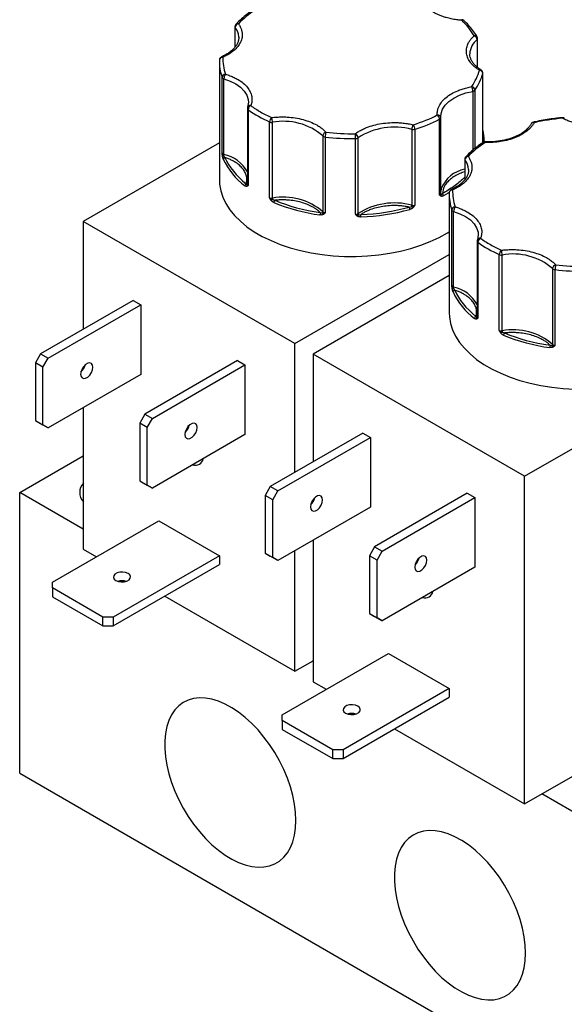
# Model space of a CAD drawing. Header units: inches. Extents: x 0.5 to 21.5, y 0.5 to 16.5.
# Tile 13 of 15: x 18.5 to 20.1, y 12.1 to 15. Entities that reach past the tile are written whole.
import ezdxf

# ---------------------------------------------------------------- set-up
doc = ezdxf.new("R2010")
doc.units = ezdxf.units.IN
doc.header["$LTSCALE"] = 2
doc.header["$MEASUREMENT"] = 0

msp = doc.modelspace()

# ---------------------------------------------------------------- linework, layer by layer
for p, q in [((19.1273, 14.9568), (19.1273, 14.8969)), ((19.1281, 14.898), (19.1281, 14.9546)), ((19.1383, 14.9275), (19.1383, 14.9251)), ((19.8312, 14.919), (19.8312, 14.8394)), ((19.8328, 14.8381), (19.8328, 14.9222)), ((19.0821, 14.8537), (19.0821, 14.5108)), ((19.0899, 14.5887), (19.0899, 14.8092)), ((19.0951, 14.5847), (19.0951, 14.8052)), ((19.8479, 14.6191), (19.8479, 14.8211)), ((19.848, 14.6192), (19.848, 14.8219)), ((19.8188, 14.7686), (19.8188, 14.5972)), ((19.8251, 14.772), (19.8251, 14.6024)), ((19.1633, 14.7192), (19.1633, 14.4987)), ((19.1662, 14.7372), (19.1641, 14.7231)), ((19.1655, 14.7156), (19.1655, 14.4951)), ((19.1666, 14.7406), (19.1662, 14.7372)), ((19.7225, 14.4669), (19.7225, 14.6874)), ((19.7258, 14.692), (19.7257, 14.6956)), ((19.7258, 14.692), (19.7258, 14.6917)), ((19.7258, 14.4713), (19.7258, 14.6917)), ((19.2277, 14.4592), (19.2277, 14.6796)), ((19.2361, 14.4581), (19.2361, 14.6785)), ((19.6417, 14.658), (19.6417, 14.4375)), ((19.6503, 14.6583), (19.6503, 14.4378)), ((19.3829, 14.639), (19.3829, 14.4185)), ((19.3898, 14.636), (19.3898, 14.4155)), ((19.4775, 14.4111), (19.4775, 14.6315)), ((19.4852, 14.4134), (19.4852, 14.6338)), ((19.0821, 14.6192), (18.6862, 14.3906)), ((19.8521, 14.6211), (19.8521, 14.6251)), ((19.7955, 14.5711), (19.7955, 14.5111)), ((19.7963, 14.5122), (19.7963, 14.5688)), ((19.8065, 14.5417), (19.8066, 14.5393)), ((19.7503, 14.468), (19.7503, 14.125)), ((19.7581, 14.203), (19.7581, 14.4234)), ((19.7633, 14.199), (19.7633, 14.4195)), ((19.3014, 14.0355), (18.6862, 14.3906)), ((18.6862, 14.3906), (18.6862, 14.0771)), ((19.8344, 14.3515), (19.8323, 14.3373)), ((19.8349, 14.3548), (19.8344, 14.3515)), ((19.8315, 14.3334), (19.8315, 14.1129)), ((19.8337, 14.3298), (19.8337, 14.1094)), ((19.3014, 14.0355), (19.7503, 14.2946)), ((19.8959, 14.0734), (19.8959, 14.2939)), ((19.9043, 14.0723), (19.9043, 14.2928)), ((19.7503, 14.2334), (19.3544, 14.0049)), ((20.0512, 14.2532), (20.0512, 14.0328)), ((20.058, 14.2502), (20.058, 14.0298)), ((18.8312, 14.1608), (18.5619, 14.0054)), ((18.5838, 13.9927), (18.8531, 14.1481)), ((18.8312, 14.1608), (18.8531, 14.1481)), ((18.8531, 14.1481), (18.8531, 13.9456)), ((19.9696, 13.6497), (20.7078, 14.0759)), ((19.3014, 13.6607), (19.3014, 14.0355)), ((18.5619, 14.0054), (18.5469, 13.9794)), ((18.5619, 14.0054), (18.5838, 13.9927)), ((19.3544, 14.0049), (19.3544, 13.6914)), ((19.9696, 13.6497), (19.3544, 14.0049)), ((18.5688, 13.9667), (18.5469, 13.9794)), ((18.5469, 13.9794), (18.5469, 13.8115)), ((18.5688, 13.9667), (18.5838, 13.9927)), ((19.1345, 13.9857), (18.8653, 13.8302)), ((18.8872, 13.8176), (19.1564, 13.973)), ((19.1345, 13.9857), (19.1564, 13.973)), ((19.1564, 13.973), (19.1564, 13.7705)), ((18.5688, 13.7989), (18.5688, 13.9667)), ((18.8531, 13.9456), (18.5838, 13.7902)), ((18.6862, 13.9675), (18.6862, 13.9609)), ((18.6862, 13.8493), (18.6862, 13.4377)), ((18.8653, 13.8302), (18.8503, 13.8043)), ((18.8653, 13.8302), (18.8872, 13.8176)), ((18.5469, 13.8115), (18.5688, 13.7989)), ((18.5469, 13.8115), (18.5619, 13.8029)), ((18.5619, 13.8029), (18.5838, 13.7902)), ((18.8722, 13.7916), (18.8503, 13.8043)), ((18.8503, 13.8043), (18.8503, 13.6364)), ((18.8722, 13.7916), (18.8872, 13.8176)), ((18.5838, 13.7902), (18.5688, 13.7989)), ((18.8722, 13.6237), (18.8722, 13.7916)), ((19.1564, 13.7705), (18.8872, 13.6151)), ((18.9872, 13.7888), (18.9905, 13.7874)), ((19.4994, 13.775), (19.2301, 13.6196)), ((19.4994, 13.775), (19.5213, 13.7624)), ((19.252, 13.6069), (19.5213, 13.7624)), ((19.5213, 13.7624), (19.5213, 13.5599)), ((18.5011, 13.6024), (18.6862, 13.7092)), ((18.8503, 13.6364), (18.8722, 13.6237)), ((18.8503, 13.6364), (18.8653, 13.6277)), ((18.8653, 13.6277), (18.8872, 13.6151)), ((19.9696, 12.6968), (19.9696, 13.6497)), ((18.5011, 12.7859), (18.5011, 13.6024)), ((18.6862, 13.4956), (18.5011, 13.6024)), ((18.8872, 13.6151), (18.8722, 13.6237)), ((19.2301, 13.6196), (19.2151, 13.5936)), ((19.252, 13.6069), (19.2301, 13.6196)), ((19.237, 13.581), (19.252, 13.6069)), ((19.8027, 13.5999), (19.5335, 13.4445)), ((19.8027, 13.5999), (19.8246, 13.5873)), ((19.237, 13.581), (19.2151, 13.5936)), ((19.2151, 13.5936), (19.2151, 13.4258)), ((19.237, 13.4131), (19.237, 13.581)), ((19.3544, 13.5817), (19.3544, 13.5751)), ((19.5554, 13.4318), (19.8246, 13.5873)), ((19.8246, 13.5873), (19.8246, 13.3848)), ((19.5213, 13.5599), (19.252, 13.4044)), ((18.5966, 13.3419), (18.9054, 13.5202)), ((18.9054, 13.5202), (19.0822, 13.4182)), ((19.3544, 13.4635), (19.3544, 13.052)), ((18.6862, 13.4377), (18.7244, 13.4157)), ((19.3014, 13.0826), (19.3014, 13.4329)), ((19.5335, 13.4445), (19.5185, 13.4185)), ((19.5335, 13.4445), (19.5554, 13.4318)), ((19.5404, 13.4058), (19.5554, 13.4318)), ((19.0822, 13.4182), (18.7733, 13.2399)), ((19.0822, 13.4182), (19.0822, 13.3929)), ((19.2151, 13.4258), (19.237, 13.4131)), ((19.2151, 13.4258), (19.2301, 13.4171)), ((19.252, 13.4044), (19.2301, 13.4171)), ((19.252, 13.4044), (19.237, 13.4131)), ((19.5404, 13.4058), (19.5185, 13.4185)), ((19.5185, 13.4185), (19.5185, 13.2506)), ((19.5404, 13.238), (19.5404, 13.4058)), ((19.6554, 13.4031), (19.6587, 13.4016)), ((18.7733, 13.2146), (19.0822, 13.3929)), ((19.8246, 13.3848), (19.5554, 13.2293)), ((18.5966, 13.3246), (18.5966, 13.3419)), ((18.7433, 13.2399), (18.5966, 13.3246)), ((18.5966, 13.3246), (18.5966, 13.2993)), ((18.5966, 13.2993), (18.7433, 13.2146)), ((18.9231, 13.301), (19.3014, 13.0826)), ((18.7433, 13.2146), (18.7433, 13.2399)), ((18.7733, 13.2399), (18.7433, 13.2399)), ((18.7733, 13.2399), (18.7733, 13.2146)), ((19.5185, 13.2506), (19.5404, 13.238)), ((19.5185, 13.2506), (19.5335, 13.242)), ((19.5335, 13.242), (19.5554, 13.2293)), ((19.5554, 13.2293), (19.5404, 13.238)), ((18.7433, 13.2146), (18.7733, 13.2146)), ((19.2648, 12.9562), (19.5736, 13.1345)), ((19.3014, 13.0826), (19.3544, 13.1132)), ((19.5736, 13.1345), (19.7504, 13.0324)), ((19.9696, 12.6968), (20.7078, 13.123)), ((19.3544, 13.1098), (19.3515, 13.1115)), ((19.3544, 13.052), (19.3926, 13.03)), ((19.7504, 13.0324), (19.4415, 12.8541)), ((19.7504, 13.0324), (19.7504, 13.0071)), ((19.4415, 12.8288), (19.7504, 13.0071)), ((19.2648, 12.9389), (19.2648, 12.9562)), ((19.4115, 12.8541), (19.2648, 12.9389)), ((19.2648, 12.9389), (19.2648, 12.9135)), ((19.2648, 12.9135), (19.4115, 12.8288)), ((19.5913, 12.9152), (19.9696, 12.6968)), ((19.4115, 12.8288), (19.4115, 12.8541)), ((19.4415, 12.8541), (19.4115, 12.8541)), ((19.4115, 12.8288), (19.4415, 12.8288)), ((19.4415, 12.8541), (19.4415, 12.8288)), ((18.5011, 12.7859), (20.3941, 11.6931)), ((20.3941, 12.5096), (20.0197, 12.7258))]:
    msp.add_line(p, q)
at = {"flags": 128}
for points in [[(19.7873, 14.977), (19.7873, 14.977), (19.7871, 14.9768), (19.7868, 14.9761), (19.7866, 14.9752)], [(19.0951, 14.8052), (19.1135, 14.7985), (19.1298, 14.7902), (19.1436, 14.7805), (19.1544, 14.7696), (19.1619, 14.7578), (19.166, 14.7454), (19.1667, 14.7355)], [(19.848, 14.8219), (19.848, 14.8217), (19.8479, 14.8211)], [(19.7257, 14.6956), (19.7266, 14.7046), (19.7309, 14.7169), (19.7387, 14.7286), (19.7496, 14.7395), (19.7635, 14.7491), (19.78, 14.7574), (19.7986, 14.7639), (19.8188, 14.7686)], [(20.0803, 14.6903), (20.08, 14.6912), (20.0797, 14.6918), (20.0795, 14.6921), (20.0795, 14.6921)], [(19.8521, 14.6251), (19.852, 14.623), (19.8519, 14.6196)], [(19.0821, 14.5108), (19.0826, 14.4988), (19.0858, 14.4798), (19.0918, 14.461), (19.1006, 14.4426), (19.1121, 14.4246), (19.1263, 14.4073), (19.1429, 14.3908), (19.162, 14.3752), (19.1833, 14.3605), (19.2068, 14.347), (19.2321, 14.3347), (19.2592, 14.3237), (19.2878, 14.3141), (19.3178, 14.3059), (19.3488, 14.2993), (19.3808, 14.2942), (19.4133, 14.2907), (19.4463, 14.2888), (19.4794, 14.2886), (19.5125, 14.2901), (19.5452, 14.2931), (19.5773, 14.2978), (19.6086, 14.3041), (19.6388, 14.3119), (19.6678, 14.3211), (19.6953, 14.3318), (19.7211, 14.3438), (19.7451, 14.357), (19.7503, 14.3602)], [(19.7269, 14.4855), (19.7266, 14.4841), (19.7258, 14.4788)], [(19.75, 14.4744), (19.7472, 14.4726), (19.7341, 14.465)], [(19.7633, 14.4195), (19.7817, 14.4128), (19.7981, 14.4045), (19.8118, 14.3947), (19.8226, 14.3838), (19.8301, 14.372), (19.8342, 14.3597), (19.835, 14.3497)], [(19.7503, 14.125), (19.7508, 14.1131), (19.754, 14.0941), (19.76, 14.0753), (19.7688, 14.0568), (19.7804, 14.0389), (19.7945, 14.0216), (19.8112, 14.0051), (19.8302, 13.9894), (19.8515, 13.9748), (19.875, 13.9613), (19.9003, 13.949), (19.9274, 13.9379), (19.956, 13.9283), (19.986, 13.9202), (20.017, 13.9135), (20.049, 13.9084), (20.0816, 13.9049), (20.1145, 13.9031)], [(18.7138, 13.9665), (18.7127, 13.9728), (18.7096, 13.9772), (18.7049, 13.979), (18.6992, 13.9781), (18.693, 13.9746), (18.6873, 13.9688), (18.6826, 13.9616), (18.6795, 13.9537), (18.6784, 13.9461), (18.6795, 13.9397), (18.6826, 13.9353), (18.6873, 13.9335), (18.693, 13.9344), (18.6992, 13.9379), (18.7049, 13.9437), (18.7096, 13.951), (18.7127, 13.9589), (18.7138, 13.9665)], [(19.0171, 13.7914), (19.0161, 13.7977), (19.013, 13.8021), (19.0083, 13.8039), (19.0025, 13.803), (18.9964, 13.7995), (18.9906, 13.7937), (18.9859, 13.7865), (18.9828, 13.7785), (18.9818, 13.7709), (18.9828, 13.7646), (18.9859, 13.7602), (18.9906, 13.7584), (18.9964, 13.7593), (19.0025, 13.7628), (19.0083, 13.7686), (19.013, 13.7758), (19.0161, 13.7838), (19.0171, 13.7914)], [(19.382, 13.5807), (19.3809, 13.5871), (19.3779, 13.5915), (19.3732, 13.5933), (19.3674, 13.5924), (19.3612, 13.5888), (19.3555, 13.5831), (19.3508, 13.5758), (19.3477, 13.5679), (19.3466, 13.5603), (19.3477, 13.5539), (19.3508, 13.5496), (19.3555, 13.5477), (19.3612, 13.5486), (19.3674, 13.5522), (19.3732, 13.5579), (19.3779, 13.5652), (19.3809, 13.5731), (19.382, 13.5807)], [(19.6853, 13.4056), (19.6843, 13.412), (19.6812, 13.4163), (19.6765, 13.4182), (19.6707, 13.4173), (19.6646, 13.4137), (19.6588, 13.408), (19.6541, 13.4007), (19.6511, 13.3928), (19.65, 13.3852), (19.6511, 13.3788), (19.6541, 13.3745), (19.6588, 13.3726), (19.6646, 13.3735), (19.6707, 13.3771), (19.6765, 13.3828), (19.6812, 13.3901), (19.6843, 13.398), (19.6853, 13.4056)], [(18.8163, 13.3667), (18.8092, 13.3696), (18.8008, 13.3709), (18.7922, 13.3705), (18.7843, 13.3684), (18.7782, 13.3648), (18.7745, 13.3603), (18.7737, 13.3553), (18.776, 13.3504), (18.781, 13.3463), (18.7881, 13.3435), (18.7965, 13.3422), (18.8051, 13.3426), (18.813, 13.3447), (18.8191, 13.3483), (18.8228, 13.3528), (18.8235, 13.3578), (18.8213, 13.3626), (18.8163, 13.3667)], [(19.3043, 12.6488), (19.3033, 12.6721), (19.3003, 12.6962), (19.2953, 12.721), (19.2884, 12.7463), (19.2796, 12.7716), (19.269, 12.7969), (19.2568, 12.8217), (19.2431, 12.8459), (19.228, 12.8691), (19.2117, 12.8912), (19.1944, 12.9119), (19.1762, 12.9309), (19.1573, 12.9481), (19.138, 12.9634), (19.1184, 12.9764), (19.0988, 12.9872), (19.0793, 12.9955), (19.0602, 13.0013), (19.0416, 13.0046), (19.0238, 13.0053), (19.007, 13.0033), (18.9913, 12.9988), (18.9768, 12.9917), (18.9639, 12.9821), (18.9525, 12.9702), (18.9428, 12.956), (18.9349, 12.9398), (18.929, 12.9216), (18.925, 12.9017), (18.9229, 12.8803), (18.9229, 12.8576), (18.925, 12.8339), (18.929, 12.8094), (18.9349, 12.7843), (18.9428, 12.759), (18.9525, 12.7337), (18.9639, 12.7086), (18.9768, 12.6841), (18.9913, 12.6603), (19.007, 12.6377), (19.0238, 12.6162), (19.0416, 12.5964), (19.0602, 12.5782), (19.0793, 12.5619), (19.0988, 12.5478), (19.1184, 12.5359), (19.138, 12.5263), (19.1573, 12.5192), (19.1762, 12.5147), (19.1944, 12.5127), (19.2117, 12.5134), (19.228, 12.5166), (19.2431, 12.5224), (19.2568, 12.5308), (19.269, 12.5415), (19.2796, 12.5546), (19.2884, 12.5698), (19.2953, 12.587), (19.3003, 12.6061), (19.3033, 12.6267), (19.3043, 12.6488)], [(19.4845, 12.981), (19.4774, 12.9839), (19.469, 12.9852), (19.4604, 12.9847), (19.4525, 12.9826), (19.4464, 12.9791), (19.4427, 12.9745), (19.4419, 12.9695), (19.4442, 12.9647), (19.4492, 12.9606), (19.4563, 12.9577), (19.4647, 12.9564), (19.4733, 12.9568), (19.4812, 12.959), (19.4873, 12.9625), (19.491, 12.967), (19.4918, 12.972), (19.4895, 12.9769), (19.4845, 12.981)], [(19.9725, 12.2631), (19.9715, 12.2863), (19.9685, 12.3105), (19.9635, 12.3353), (19.9566, 12.3605), (19.9478, 12.3859), (19.9372, 12.4111), (19.9251, 12.4359), (19.9113, 12.4601), (19.8963, 12.4834), (19.88, 12.5054), (19.8626, 12.5261), (19.8444, 12.5452), (19.8255, 12.5624), (19.8062, 12.5776), (19.7866, 12.5907), (19.767, 12.6014), (19.7475, 12.6098), (19.7284, 12.6156), (19.7098, 12.6188), (19.692, 12.6195), (19.6752, 12.6175), (19.6595, 12.613), (19.6451, 12.6059), (19.6321, 12.5964), (19.6207, 12.5844), (19.611, 12.5703), (19.6032, 12.554), (19.5972, 12.5359), (19.5932, 12.516), (19.5911, 12.4946), (19.5911, 12.4719), (19.5932, 12.4482), (19.5972, 12.4236), (19.6032, 12.3986), (19.611, 12.3732), (19.6207, 12.3479), (19.6321, 12.3228), (19.6451, 12.2983), (19.6595, 12.2746), (19.6752, 12.2519), (19.692, 12.2305), (19.7098, 12.2106), (19.7284, 12.1924), (19.7475, 12.1762), (19.767, 12.162), (19.7866, 12.1501), (19.8062, 12.1405), (19.8255, 12.1335), (19.8444, 12.1289), (19.8626, 12.127), (19.88, 12.1276), (19.8963, 12.1309), (19.9113, 12.1367), (19.9251, 12.145), (19.9372, 12.1558), (19.9478, 12.1688), (19.9566, 12.184), (19.9635, 12.2013), (19.9685, 12.2203), (19.9715, 12.241), (19.9725, 12.2631)]]:
    msp.add_lwpolyline(points, dxfattribs=at)
for centre, radius, start, end in [((19.7893, 14.9691), 0.00667, 51.9294, 113.9205), ((19.1311, 14.9569), 0.00376, 180.9216, 217.4171), ((19.1398, 14.9535), 0.0118, 102.1595, 174.64), ((19.0885, 14.9243), 0.0499, 3.689, 37.4737), ((19.1347, 14.9584), 0.00704, 68.4894, 131.9477), ((19.8658, 14.8755), 0.0556, 128.4103, 177.7823), ((19.8249, 14.9227), 0.00794, 34.1811, 105.402), ((19.8182, 14.9181), 0.0131, 4.1984, 69.2304), ((19.8286, 14.9223), 0.00421, 308.5016, 357.41), ((19.2142, 14.8539), 0.1322, 177.4377, 199.7754), ((19.0912, 14.8588), 0.00905, 83.6784, 173.7116), ((19.0894, 14.8649), 0.00406, 45.5075, 106.8251), ((19.8409, 14.8258), 0.00523, 62.8048, 123.9036), ((19.8378, 14.82), 0.0101, 6.3523, 88.971), ((19.1003, 14.808), 0.0105, 93.3806, 173.7727), ((19.0952, 14.8115), 0.00584, 202.9684, 242.9867), ((19.0983, 14.8164), 0.0116, 240.4604, 253.7897), ((19.1175, 14.8049), 0.0224, 142.6494, 179.2652), ((19.6974, 14.8611), 0.1557, 325.0805, 345.1026), ((19.7854, 14.7685), 0.0334, 0.1771, 24.3584), ((19.8135, 14.7709), 0.0116, 5.4712, 78.7517), ((19.8177, 14.7783), 0.0097, 276.4762, 319.8878), ((19.1677, 14.7194), 0.0044, 182.4697, 239.519), ((19.1713, 14.7197), 0.00785, 75.6672, 174.8483), ((19.1795, 14.7147), 0.014, 116.0894, 176.5423), ((19.3769, 15.0098), 0.3623, 234.3048, 245.6893), ((19.2449, 14.6791), 0.0172, 129.5966, 178.1901), ((19.1914, 14.6785), 0.0447, 0.0535, 18.0329), ((19.515, 15.0969), 0.4591, 287.1445, 296.8651), ((19.7169, 14.691), 0.00893, 6.2306, 97.1264), ((19.7062, 14.6868), 0.0162, 2.1775, 53.7897), ((19.7206, 14.6923), 0.00522, 290.4588, 353.6863), ((20.0832, 14.6866), 0.00469, 66.3398, 128.2403), ((19.2339, 14.6942), 0.0159, 246.9554, 278.0073), ((19.2684, 14.5061), 0.1755, 49.25, 100.6084), ((19.5911, 14.4672), 0.1974, 75.138, 122.4402), ((19.6679, 14.6578), 0.0262, 148.5026, 179.5738), ((19.6456, 14.6742), 0.0166, 256.6228, 286.6868), ((19.6287, 14.658), 0.0217, 0.8222, 38.7249), ((19.9954, 14.6697), 0.00806, 75.3606, 147.0353), ((19.9952, 14.6766), 0.00247, 20.7594, 87.2691), ((19.3952, 14.6379), 0.0123, 106.0307, 175.1445), ((19.3884, 14.644), 0.00735, 222.6341, 240.7286), ((19.3912, 14.6493), 0.0134, 241.3026, 264.1777), ((19.4386, 14.636), 0.0488, 163.5182, 179.9654), ((19.4669, 15.2916), 0.6602, 263.2913, 270.9185), ((19.4714, 14.6329), 0.0138, 3.6033, 64.9695), ((19.122, 14.6316), 0.3555, 359.9949, 2.2415), ((19.4778, 14.6449), 0.0134, 269.0326, 303.9125), ((19.721, 14.6249), 0.1311, 0.0768, 14.3035), ((19.8518, 14.6154), 0.00525, 56.3711, 118.8248), ((19.8588, 14.6201), 0.00407, 158.2907, 184.6059), ((19.0966, 14.5921), 0.00749, 206.738, 258.5963), ((19.0952, 14.5756), 0.00555, 97.9941, 136.3986), ((19.0987, 14.571), 0.00537, 95.1931, 173.9062), ((19.0835, 14.585), 0.0116, 340.4716, 358.7315), ((19.0761, 14.4878), 0.0988, 28.0133, 78.9239), ((19.808, 14.5677), 0.0118, 102.1595, 174.64), ((19.803, 14.5727), 0.00704, 68.4894, 131.9477), ((19.2783, 14.6571), 0.2038, 204.8012, 233.0417), ((19.7993, 14.5711), 0.00376, 180.9216, 217.4171), ((19.7567, 14.5385), 0.0499, 3.689, 37.4737), ((19.8138, 14.4507), 0.0936, 101.2444, 158.1651), ((19.1626, 14.4938), 0.00681, 113.8536, 176.2335), ((19.1665, 14.4943), 0.00531, 145.7086, 203.1013), ((19.1602, 14.5), 0.00335, 305.044, 337.1384), ((19.1679, 14.499), 0.00462, 184.1156, 238.1237), ((19.2339, 14.4738), 0.0159, 246.9554, 278.0073), ((19.2684, 14.2856), 0.1755, 49.25, 100.6084), ((19.2607, 14.4583), 0.0245, 180.6022, 189.2382), ((19.7206, 14.4718), 0.00522, 290.4588, 353.6863), ((19.7295, 14.4716), 0.00366, 185.6047, 232.8023), ((19.722, 14.4663), 0.00574, 331.6572, 24.4027), ((19.7263, 14.4647), 0.00781, 2.4698, 56.2836), ((19.8825, 14.4682), 0.1322, 177.4377, 199.7754), ((19.7594, 14.4731), 0.00905, 83.6784, 173.7116), ((19.7576, 14.4792), 0.00406, 45.5075, 106.8251), ((19.2992, 14.3744), 0.1017, 128.1292, 130.9238), ((19.2493, 14.4452), 0.00899, 132.2458, 178.4529), ((19.4486, 14.9519), 0.5476, 247.6514, 262.207), ((19.5911, 14.2468), 0.1974, 75.138, 122.4402), ((19.6246, 14.4253), 0.0116, 0.6423, 35.7861), ((19.6279, 14.4378), 0.0138, 343.6544, 358.9357), ((19.6952, 14.4865), 0.0754, 224.2087, 228.09), ((19.6456, 14.4537), 0.0166, 256.6228, 286.6868), ((19.7685, 14.4223), 0.0105, 93.3806, 173.7727), ((19.7857, 14.4192), 0.0224, 142.6494, 179.2652), ((19.3948, 14.4093), 0.0204, 160.2324, 179.9204), ((19.3777, 14.4187), 0.0053, 319.1932, 357.7484), ((19.3909, 14.4165), 0.00927, 187.411, 219.8764), ((19.3906, 14.4266), 0.0111, 226.5434, 266.231), ((19.4778, 14.4244), 0.0134, 269.0326, 303.9125), ((19.4749, 14.4136), 0.0121, 317.4539, 342.3927), ((19.4914, 14.4136), 0.00622, 182.1349, 215.4439), ((19.4227, 14.4034), 0.0707, 359.9897, 5.6393), ((19.471, 15.0213), 0.6183, 272.0797, 285.4984), ((19.7635, 14.4257), 0.00584, 202.9684, 242.9867), ((19.7665, 14.4306), 0.0116, 240.4604, 253.7897), ((19.8359, 14.3336), 0.0044, 182.4697, 239.519), ((19.8396, 14.334), 0.00785, 75.6672, 174.8483), ((19.8477, 14.329), 0.014, 116.0894, 176.5423), ((20.0451, 14.6241), 0.3623, 234.3048, 245.6893), ((19.9131, 14.2933), 0.0172, 129.5966, 178.1901), ((19.9021, 14.3085), 0.0159, 246.9554, 278.0073), ((19.8596, 14.2927), 0.0447, 0.0535, 18.0329), ((19.9366, 14.1203), 0.1755, 49.25, 100.6084), ((20.0635, 14.2522), 0.0123, 106.0307, 175.1445), ((20.1069, 14.2502), 0.0488, 163.5182, 179.9654), ((20.0566, 14.2582), 0.00735, 222.6341, 240.7286), ((20.0594, 14.2635), 0.0134, 241.3026, 264.1777), ((20.1352, 14.9059), 0.6602, 263.2913, 270.9185), ((19.7648, 14.2063), 0.00749, 206.738, 258.5963), ((19.7634, 14.1899), 0.00555, 97.9941, 136.3986), ((19.7669, 14.1853), 0.00537, 95.1931, 173.9062), ((19.9465, 14.2713), 0.2038, 204.8012, 233.0417), ((19.7517, 14.1993), 0.0116, 340.4716, 358.7315), ((19.7443, 14.1021), 0.0988, 28.0133, 78.9239), ((19.8308, 14.1081), 0.00681, 113.8536, 176.2335), ((19.8347, 14.1085), 0.00531, 145.7086, 203.1013), ((19.8284, 14.1143), 0.00335, 305.044, 337.1384), ((19.8361, 14.1133), 0.00462, 184.1156, 238.1237), ((19.9021, 14.088), 0.0159, 246.9554, 278.0073), ((19.9674, 13.9886), 0.1017, 128.1292, 130.9238), ((19.9366, 13.8998), 0.1755, 49.25, 100.6084), ((19.9289, 14.0726), 0.0245, 180.6022, 189.2382), ((19.9176, 14.0595), 0.00899, 132.2458, 178.4529), ((20.1168, 14.5662), 0.5476, 247.6514, 262.207), ((20.063, 14.0236), 0.0204, 160.2324, 179.9204), ((20.0459, 14.033), 0.0053, 319.1932, 357.7484), ((20.0591, 14.0307), 0.00927, 187.411, 219.8764), ((20.0588, 14.0408), 0.0111, 226.5434, 266.231), ((18.6513, 13.9821), 0.0409, 312.9122, 347.0932), ((18.9546, 13.807), 0.0409, 312.9122, 347.0932), ((19.0121, 13.705), 0.0232, 251.665, 348.3296), ((18.7166, 13.6024), 0.0407, 138.2002, 221.7998), ((19.3195, 13.5964), 0.0409, 312.9122, 347.0932), ((19.6228, 13.4213), 0.0409, 312.9122, 347.0932), ((18.7986, 13.3048), 0.0409, 72.9277, 107.0723), ((19.6803, 13.3192), 0.0232, 251.6485, 348.0643), ((19.4668, 12.919), 0.0409, 72.9277, 107.0723)]:
    msp.add_arc(centre, radius, start, end)
for points, knots in [([(19.1811, 15.0057), (19.1806, 15.0054), (19.1738, 15.0013), (19.1619, 14.9925), (19.1458, 14.9793), (19.1353, 14.9696), (19.1306, 14.9642), (19.1301, 14.9636)], [0, 0, 0, 0, 0.023675, 0.336285, 0.650244, 0.96558, 1, 1, 1, 1]), ([(19.7866, 14.9752), (19.784, 14.9754), (19.7788, 14.9758), (19.7712, 14.9768), (19.7637, 14.978), (19.7563, 14.9794), (19.749, 14.981), (19.7407, 14.9832), (19.7315, 14.9861), (19.7217, 14.9898), (19.7125, 14.9939), (19.7068, 14.9971), (19.704, 14.9986)], [0, 0, 0, 0, 0.083729, 0.166966, 0.249962, 0.332971, 0.416246, 0.500037, 0.625413, 0.749962, 0.87454, 1, 1, 1, 1]), ([(19.7934, 14.9742), (19.7932, 14.9744), (19.7926, 14.9752), (19.7909, 14.9761), (19.7891, 14.9769), (19.7877, 14.9769), (19.7873, 14.9769)], [0, 0, 0, 0, 0.135532, 0.395125, 0.830683, 1, 1, 1, 1]), ([(19.8314, 14.9271), (19.831, 14.9279), (19.8277, 14.9342), (19.8195, 14.9457), (19.8074, 14.9607), (19.7978, 14.97), (19.7933, 14.9743)], [0, 0, 0, 0, 0.044004, 0.376775, 0.71, 1, 1, 1, 1]), ([(19.1373, 14.965), (19.1383, 14.9636), (19.1401, 14.9609), (19.1425, 14.9567), (19.1445, 14.9525), (19.146, 14.9482), (19.1472, 14.9439), (19.1486, 14.9364), (19.1484, 14.9256), (19.1441, 14.9119), (19.136, 14.8987), (19.1255, 14.8881), (19.1144, 14.8798), (19.104, 14.8733), (19.0961, 14.8697), (19.0922, 14.8678)], [0, 0, 0, 0, 0.040712, 0.081199, 0.121575, 0.161957, 0.202462, 0.243205, 0.371568, 0.500042, 0.628406, 0.75688, 0.838051, 0.918781, 1, 1, 1, 1]), ([(19.1301, 14.9636), (19.13, 14.9635), (19.1289, 14.9626), (19.1277, 14.9602), (19.1274, 14.9579), (19.1273, 14.9568)], [0, 0, 0, 0, 0.080835, 0.553355, 1, 1, 1, 1]), ([(19.138, 14.9271), (19.1381, 14.9253), (19.1385, 14.9205), (19.1366, 14.9128), (19.1328, 14.9041), (19.1269, 14.8959), (19.1194, 14.888), (19.11, 14.8807), (19.0997, 14.8742), (19.0918, 14.8706), (19.0881, 14.8689)], [0, 0, 0, 0, 0.087714, 0.232141, 0.369004, 0.501046, 0.63072, 0.759311, 0.887175, 1, 1, 1, 1]), ([(19.838, 14.8301), (19.8363, 14.8312), (19.8329, 14.8334), (19.8282, 14.8368), (19.8239, 14.8404), (19.8199, 14.8441), (19.8162, 14.848), (19.8105, 14.8548), (19.8042, 14.8649), (19.8001, 14.8787), (19.8, 14.8926), (19.8036, 14.9047), (19.809, 14.9147), (19.815, 14.9228), (19.8202, 14.9278), (19.8228, 14.9303)], [0, 0, 0, 0, 0.040712, 0.081199, 0.121575, 0.161957, 0.202462, 0.243205, 0.371568, 0.500042, 0.628406, 0.75688, 0.838051, 0.918781, 1, 1, 1, 1]), ([(19.8328, 14.9221), (19.8328, 14.9221), (19.833, 14.923), (19.8326, 14.9248), (19.8319, 14.9264), (19.8315, 14.9272)], [0, 0, 0, 0, 0.019585, 0.494436, 1, 1, 1, 1]), ([(19.0882, 14.8687), (19.0879, 14.8686), (19.0865, 14.8682), (19.0844, 14.8662), (19.0826, 14.8631), (19.082, 14.8607), (19.0822, 14.8595), (19.0822, 14.8594)], [0, 0, 0, 0, 0.07153, 0.391009, 0.694343, 0.986535, 1, 1, 1, 1]), ([(19.8434, 14.8305), (19.8411, 14.832), (19.8355, 14.8355), (19.8282, 14.8416), (19.8215, 14.8487), (19.8162, 14.8562), (19.8125, 14.8641), (19.8104, 14.8712), (19.8105, 14.8758), (19.8105, 14.8777)], [0, 0, 0, 0, 0.108005, 0.256359, 0.406328, 0.559254, 0.717775, 0.886436, 1, 1, 1, 1]), ([(19.8467, 14.8269), (19.8459, 14.828), (19.845, 14.8294), (19.8436, 14.8302), (19.8433, 14.8304)], [0, 0, 0, 0, 0.785274, 1, 1, 1, 1]), ([(19.0997, 14.8185), (19.1019, 14.8178), (19.1064, 14.8164), (19.1128, 14.8141), (19.119, 14.8116), (19.125, 14.8089), (19.1307, 14.806), (19.1401, 14.8008), (19.152, 14.7925), (19.164, 14.7803), (19.1724, 14.7672), (19.1762, 14.7552), (19.177, 14.7447), (19.1762, 14.7359), (19.1743, 14.7302), (19.1733, 14.7273)], [0, 0, 0, 0, 0.040712, 0.081199, 0.121575, 0.161957, 0.202462, 0.243205, 0.371568, 0.500042, 0.628406, 0.75688, 0.838051, 0.918781, 1, 1, 1, 1]), ([(19.848, 14.8219), (19.848, 14.8219), (19.8481, 14.8228), (19.8477, 14.8246), (19.847, 14.8261), (19.8467, 14.8269)], [0, 0, 0, 0, 0.017964, 0.4936, 1, 1, 1, 1]), ([(19.7158, 14.6999), (19.7157, 14.7014), (19.7156, 14.7043), (19.7159, 14.7087), (19.7165, 14.713), (19.7176, 14.7174), (19.719, 14.7217), (19.7222, 14.729), (19.7287, 14.7391), (19.7409, 14.7512), (19.7564, 14.7619), (19.7725, 14.7698), (19.7878, 14.7755), (19.8014, 14.7794), (19.811, 14.7813), (19.8158, 14.7823)], [0, 0, 0, 0, 0.040712, 0.081199, 0.121575, 0.161957, 0.202462, 0.243205, 0.371568, 0.500042, 0.628406, 0.75688, 0.838051, 0.918781, 1, 1, 1, 1]), ([(19.164, 14.7228), (19.164, 14.7227), (19.1633, 14.7216), (19.1633, 14.7204), (19.1633, 14.7192)], [0, 0, 0, 0, 0.100469, 1, 1, 1, 1]), ([(19.2339, 14.6923), (19.2364, 14.6926), (19.2414, 14.6932), (19.2489, 14.6938), (19.2564, 14.6942), (19.264, 14.6944), (19.2716, 14.6943), (19.2847, 14.6937), (19.303, 14.6918), (19.3257, 14.687), (19.3467, 14.68), (19.3631, 14.6722), (19.3753, 14.6645), (19.3845, 14.6575), (19.3894, 14.6524), (19.3918, 14.6498)], [0, 0, 0, 0, 0.040712, 0.081199, 0.121575, 0.161957, 0.202462, 0.243205, 0.371568, 0.500042, 0.628406, 0.75688, 0.838051, 0.918781, 1, 1, 1, 1]), ([(20.0795, 14.692), (20.0758, 14.6917), (20.0648, 14.6908), (20.0461, 14.6885), (20.0233, 14.6848), (20.0061, 14.6816), (19.9969, 14.6794), (19.9953, 14.679)], [0, 0, 0, 0, 0.126288, 0.382168, 0.655736, 0.940192, 1, 1, 1, 1]), ([(20.085, 14.6909), (20.085, 14.6909), (20.0842, 14.6915), (20.0823, 14.6921), (20.0804, 14.692), (20.0795, 14.692)], [0, 0, 0, 0, 0.007758, 0.525891, 1, 1, 1, 1]), ([(20.2539, 14.6815), (20.2517, 14.6807), (20.2474, 14.6792), (20.2407, 14.6771), (20.2339, 14.6753), (20.2268, 14.6736), (20.2196, 14.6722), (20.207, 14.6701), (20.1886, 14.6683), (20.1645, 14.6684), (20.1406, 14.6708), (20.1206, 14.6749), (20.1045, 14.6797), (20.0918, 14.6845), (20.0841, 14.6884), (20.0803, 14.6903)], [0, 0, 0, 0, 0.040712, 0.081199, 0.121575, 0.161957, 0.202462, 0.243205, 0.371568, 0.500042, 0.628406, 0.75688, 0.838051, 0.918781, 1, 1, 1, 1]), ([(19.4773, 14.6455), (19.4788, 14.6466), (19.482, 14.6489), (19.4871, 14.6522), (19.4924, 14.6553), (19.498, 14.6582), (19.5039, 14.661), (19.5146, 14.6654), (19.5308, 14.6707), (19.5535, 14.6754), (19.5773, 14.6779), (19.5986, 14.678), (19.6166, 14.6767), (19.6314, 14.6746), (19.6408, 14.6726), (19.6456, 14.6715)], [0, 0, 0, 0, 0.040712, 0.081199, 0.121575, 0.161957, 0.202462, 0.243205, 0.371568, 0.500042, 0.628406, 0.75688, 0.838051, 0.918781, 1, 1, 1, 1]), ([(19.9975, 14.6775), (19.9967, 14.6761), (19.9951, 14.6733), (19.9923, 14.6692), (19.9891, 14.6653), (19.9855, 14.6614), (19.9816, 14.6576), (19.9742, 14.6514), (19.9621, 14.6432), (19.9435, 14.6342), (19.9227, 14.6272), (19.9028, 14.623), (19.885, 14.6207), (19.8699, 14.6196), (19.8598, 14.6197), (19.8547, 14.6198)], [0, 0, 0, 0, 0.040712, 0.081199, 0.121575, 0.161957, 0.202462, 0.243205, 0.371568, 0.500042, 0.628406, 0.75688, 0.838051, 0.918781, 1, 1, 1, 1]), ([(19.9887, 14.674), (19.9872, 14.6716), (19.984, 14.6662), (19.9765, 14.658), (19.966, 14.6494), (19.9517, 14.6408), (19.9334, 14.6328), (19.9108, 14.6263), (19.8841, 14.6219), (19.865, 14.6217), (19.855, 14.6216)], [0, 0, 0, 0, 0.08308, 0.177959, 0.284734, 0.403495, 0.534329, 0.677313, 0.832518, 1, 1, 1, 1]), ([(19.9953, 14.6789), (19.9944, 14.6787), (19.9923, 14.6782), (19.99, 14.6763), (19.9891, 14.6745), (19.9888, 14.6739)], [0, 0, 0, 0, 0.318168, 0.758469, 1, 1, 1, 1]), ([(19.8493, 14.62), (19.8488, 14.6197), (19.842, 14.6155), (19.8301, 14.6067), (19.814, 14.5935), (19.8035, 14.5838), (19.7988, 14.5784), (19.7983, 14.5779)], [0, 0, 0, 0, 0.023675, 0.336285, 0.650244, 0.96558, 1, 1, 1, 1]), ([(19.855, 14.6215), (19.8544, 14.6215), (19.8527, 14.6216), (19.8506, 14.621), (19.8495, 14.6201), (19.8493, 14.6199)], [0, 0, 0, 0, 0.277212, 0.867941, 1, 1, 1, 1]), ([(19.0912, 14.5795), (19.091, 14.5802), (19.0908, 14.5817), (19.0905, 14.5839), (19.0902, 14.5863), (19.09, 14.5878), (19.0899, 14.5887)], [0, 0, 0, 0, 0.2361294, 0.4989929, 0.7125421, 1, 1, 1, 1]), ([(19.0934, 14.5716), (19.0931, 14.5721), (19.0927, 14.5732), (19.0921, 14.5751), (19.0916, 14.5772), (19.0913, 14.5787), (19.0912, 14.5795)], [0, 0, 0, 0, 0.270747, 0.52324, 0.763872, 1, 1, 1, 1]), ([(19.1599, 14.5), (19.1602, 14.5012), (19.1609, 14.5036), (19.1615, 14.5073), (19.1618, 14.5109), (19.1618, 14.5146), (19.1615, 14.5182), (19.1604, 14.5244), (19.1573, 14.5332), (19.1503, 14.5439), (19.1405, 14.554), (19.1296, 14.5619), (19.1188, 14.5679), (19.109, 14.5725), (19.1018, 14.5751), (19.0982, 14.5764)], [0, 0, 0, 0, 0.040848, 0.081503, 0.122064, 0.162633, 0.203311, 0.244196, 0.372048, 0.500037, 0.627888, 0.755877, 0.837356, 0.918461, 1, 1, 1, 1]), ([(19.8055, 14.5792), (19.8065, 14.5779), (19.8084, 14.5752), (19.8107, 14.571), (19.8127, 14.5668), (19.8143, 14.5625), (19.8154, 14.5581), (19.8168, 14.5506), (19.8166, 14.5398), (19.8123, 14.5261), (19.8042, 14.513), (19.7937, 14.5023), (19.7826, 14.494), (19.7722, 14.4876), (19.7644, 14.4839), (19.7604, 14.4821)], [0, 0, 0, 0, 0.040712, 0.081199, 0.121575, 0.161957, 0.202462, 0.243205, 0.371568, 0.500042, 0.628406, 0.75688, 0.838051, 0.918781, 1, 1, 1, 1]), ([(19.7983, 14.5779), (19.7982, 14.5777), (19.7971, 14.5769), (19.7959, 14.5745), (19.7957, 14.5722), (19.7955, 14.5711)], [0, 0, 0, 0, 0.080835, 0.553355, 1, 1, 1, 1]), ([(19.7955, 14.5351), (19.7907, 14.5334), (19.7801, 14.5297), (19.766, 14.5223), (19.7533, 14.5134), (19.7432, 14.5035), (19.7334, 14.4896), (19.7317, 14.4785), (19.7307, 14.4712)], [0, 0, 0, 0, 0.12704, 0.274868, 0.422854, 0.570682, 0.718668, 1, 1, 1, 1]), ([(19.7955, 14.5194), (19.7943, 14.518), (19.7856, 14.5082), (19.7644, 14.4916), (19.7419, 14.478), (19.7307, 14.4712)], [0, 0, 0, 0, 0.077898, 0.539213, 1, 1, 1, 1]), ([(19.8062, 14.5414), (19.8064, 14.5395), (19.8067, 14.5347), (19.8048, 14.527), (19.801, 14.5184), (19.7952, 14.5101), (19.7876, 14.5022), (19.7783, 14.4949), (19.7679, 14.4884), (19.76, 14.4848), (19.7563, 14.4831)], [0, 0, 0, 0, 0.087714, 0.232141, 0.369004, 0.501046, 0.63072, 0.759311, 0.887175, 1, 1, 1, 1]), ([(19.1616, 14.4922), (19.1613, 14.4921), (19.1607, 14.492), (19.1596, 14.4922), (19.1584, 14.4926), (19.1571, 14.4933), (19.1563, 14.4939), (19.1558, 14.4943)], [0, 0, 0, 0, 0.188808, 0.379511, 0.575987, 0.781785, 1, 1, 1, 1]), ([(19.1655, 14.4951), (19.1651, 14.4948), (19.1645, 14.4941), (19.1636, 14.4933), (19.1627, 14.4926), (19.162, 14.4923), (19.1616, 14.4922)], [0, 0, 0, 0, 0.291242, 0.500217, 0.762096, 1, 1, 1, 1]), ([(19.2326, 14.4512), (19.2321, 14.4518), (19.2312, 14.4531), (19.23, 14.4549), (19.2288, 14.457), (19.2281, 14.4584), (19.2277, 14.4592)], [0, 0, 0, 0, 0.2361294, 0.4989929, 0.7125421, 1, 1, 1, 1]), ([(19.7271, 14.4636), (19.7267, 14.4638), (19.7258, 14.4641), (19.7247, 14.4649), (19.7235, 14.4659), (19.7229, 14.4666), (19.7225, 14.4669)], [0, 0, 0, 0, 0.236129, 0.498993, 0.712542, 1, 1, 1, 1]), ([(19.7341, 14.465), (19.7335, 14.4647), (19.7322, 14.464), (19.7303, 14.4634), (19.7286, 14.4633), (19.7276, 14.4635), (19.7271, 14.4636)], [0, 0, 0, 0, 0.270747, 0.52324, 0.763872, 1, 1, 1, 1]), ([(19.7564, 14.483), (19.7562, 14.4829), (19.7547, 14.4824), (19.7526, 14.4804), (19.7509, 14.4774), (19.7503, 14.4749), (19.7504, 14.4737), (19.7504, 14.4737)], [0, 0, 0, 0, 0.07153, 0.391009, 0.694343, 0.986535, 1, 1, 1, 1]), ([(19.2404, 14.4455), (19.2396, 14.4458), (19.2381, 14.4465), (19.2361, 14.4478), (19.2342, 14.4494), (19.2331, 14.4506), (19.2326, 14.4512)], [0, 0, 0, 0, 0.2707474, 0.5232404, 0.7638719, 1, 1, 1, 1]), ([(19.3755, 14.4163), (19.3744, 14.4173), (19.3723, 14.4194), (19.3687, 14.4224), (19.3649, 14.4253), (19.3608, 14.4281), (19.3565, 14.4308), (19.3488, 14.4351), (19.3367, 14.4407), (19.3193, 14.4463), (19.3007, 14.4504), (19.2835, 14.4524), (19.2685, 14.4531), (19.2558, 14.4529), (19.2475, 14.4522), (19.2433, 14.4519)], [0, 0, 0, 0, 0.040848, 0.081503, 0.122064, 0.162633, 0.203311, 0.244196, 0.372048, 0.500037, 0.627888, 0.755877, 0.837356, 0.918461, 1, 1, 1, 1]), ([(19.634, 14.4321), (19.632, 14.4325), (19.628, 14.4333), (19.6219, 14.4343), (19.6158, 14.4351), (19.6096, 14.4357), (19.6033, 14.4362), (19.5925, 14.4366), (19.5771, 14.4364), (19.5575, 14.4343), (19.5387, 14.4305), (19.5233, 14.4256), (19.511, 14.4206), (19.5015, 14.4158), (19.4959, 14.4121), (19.4931, 14.4103)], [0, 0, 0, 0, 0.040848, 0.081503, 0.122064, 0.162633, 0.203311, 0.244196, 0.372048, 0.500037, 0.627888, 0.755877, 0.837356, 0.918461, 1, 1, 1, 1]), ([(19.6448, 14.4304), (19.6444, 14.4299), (19.6434, 14.429), (19.6418, 14.4279), (19.6401, 14.4269), (19.6382, 14.426), (19.6369, 14.4256), (19.6362, 14.4254)], [0, 0, 0, 0, 0.188808, 0.379511, 0.575987, 0.781785, 1, 1, 1, 1]), ([(19.6503, 14.4378), (19.6499, 14.437), (19.6491, 14.4358), (19.6477, 14.4338), (19.6464, 14.4321), (19.6454, 14.4309), (19.6448, 14.4304)], [0, 0, 0, 0, 0.291242, 0.500217, 0.762096, 1, 1, 1, 1]), ([(19.7679, 14.4328), (19.7701, 14.4321), (19.7746, 14.4307), (19.781, 14.4284), (19.7872, 14.4259), (19.7932, 14.4232), (19.7989, 14.4203), (19.8083, 14.415), (19.8203, 14.4067), (19.8322, 14.3946), (19.8406, 14.3815), (19.8444, 14.3694), (19.8452, 14.359), (19.8444, 14.3502), (19.8425, 14.3445), (19.8415, 14.3416)], [0, 0, 0, 0, 0.040712, 0.081199, 0.121575, 0.161957, 0.202462, 0.243205, 0.371568, 0.500042, 0.628406, 0.75688, 0.838051, 0.918781, 1, 1, 1, 1]), ([(19.3837, 14.4105), (19.3832, 14.4103), (19.3822, 14.4098), (19.3804, 14.4094), (19.3785, 14.4091), (19.3765, 14.4091), (19.375, 14.4093), (19.3743, 14.4094)], [0, 0, 0, 0, 0.188808, 0.379511, 0.575987, 0.781785, 1, 1, 1, 1]), ([(19.3898, 14.4155), (19.3893, 14.415), (19.3884, 14.414), (19.3869, 14.4127), (19.3855, 14.4115), (19.3843, 14.4108), (19.3837, 14.4105)], [0, 0, 0, 0, 0.2912416, 0.5002174, 0.7620959, 1, 1, 1, 1]), ([(19.4837, 14.4055), (19.4832, 14.4058), (19.482, 14.4066), (19.4805, 14.408), (19.479, 14.4095), (19.4781, 14.4105), (19.4775, 14.4111)], [0, 0, 0, 0, 0.236129, 0.498993, 0.712542, 1, 1, 1, 1]), ([(19.4934, 14.4034), (19.4925, 14.4033), (19.4907, 14.4033), (19.4881, 14.4037), (19.4858, 14.4044), (19.4844, 14.4051), (19.4837, 14.4055)], [0, 0, 0, 0, 0.270747, 0.52324, 0.763872, 1, 1, 1, 1]), ([(19.8323, 14.3371), (19.8322, 14.3369), (19.8316, 14.3359), (19.8315, 14.3346), (19.8315, 14.3335)], [0, 0, 0, 0, 0.100469, 1, 1, 1, 1]), ([(19.9021, 14.3066), (19.9046, 14.3069), (19.9096, 14.3075), (19.9171, 14.3081), (19.9247, 14.3085), (19.9322, 14.3086), (19.9398, 14.3085), (19.9529, 14.308), (19.9713, 14.3061), (19.9939, 14.3012), (20.0149, 14.2943), (20.0313, 14.2865), (20.0436, 14.2788), (20.0527, 14.2717), (20.0576, 14.2666), (20.06, 14.264)], [0, 0, 0, 0, 0.040712, 0.081199, 0.121575, 0.161957, 0.202462, 0.243205, 0.371568, 0.500042, 0.628406, 0.75688, 0.838051, 0.918781, 1, 1, 1, 1]), ([(19.7594, 14.1937), (19.7593, 14.1944), (19.759, 14.1959), (19.7587, 14.1981), (19.7584, 14.2005), (19.7582, 14.2021), (19.7581, 14.203)], [0, 0, 0, 0, 0.236129, 0.498993, 0.712542, 1, 1, 1, 1]), ([(19.7616, 14.1858), (19.7614, 14.1864), (19.7609, 14.1875), (19.7603, 14.1894), (19.7598, 14.1914), (19.7595, 14.193), (19.7594, 14.1937)], [0, 0, 0, 0, 0.270747, 0.52324, 0.763872, 1, 1, 1, 1]), ([(19.8281, 14.1143), (19.8284, 14.1155), (19.8291, 14.1179), (19.8297, 14.1215), (19.83, 14.1252), (19.83, 14.1288), (19.8297, 14.1324), (19.8286, 14.1387), (19.8255, 14.1474), (19.8185, 14.1582), (19.8087, 14.1682), (19.7978, 14.1761), (19.787, 14.1822), (19.7772, 14.1868), (19.77, 14.1893), (19.7664, 14.1906)], [0, 0, 0, 0, 0.040848, 0.081503, 0.122064, 0.162633, 0.203311, 0.244196, 0.372048, 0.500037, 0.627888, 0.755877, 0.837356, 0.918461, 1, 1, 1, 1]), ([(19.8298, 14.1065), (19.8295, 14.1064), (19.8289, 14.1063), (19.8278, 14.1064), (19.8266, 14.1068), (19.8253, 14.1075), (19.8245, 14.1082), (19.824, 14.1085)], [0, 0, 0, 0, 0.188808, 0.379511, 0.575987, 0.781785, 1, 1, 1, 1]), ([(19.8337, 14.1094), (19.8333, 14.109), (19.8328, 14.1084), (19.8318, 14.1075), (19.8309, 14.1068), (19.8302, 14.1066), (19.8298, 14.1065)], [0, 0, 0, 0, 0.291242, 0.500217, 0.762096, 1, 1, 1, 1]), ([(19.9008, 14.0655), (19.9004, 14.0661), (19.8994, 14.0673), (19.8982, 14.0692), (19.8971, 14.0713), (19.8963, 14.0726), (19.8959, 14.0734)], [0, 0, 0, 0, 0.2361294, 0.4989929, 0.7125421, 1, 1, 1, 1]), ([(19.9086, 14.0597), (19.9078, 14.06), (19.9064, 14.0607), (19.9043, 14.0621), (19.9024, 14.0636), (19.9013, 14.0649), (19.9008, 14.0655)], [0, 0, 0, 0, 0.2707474, 0.5232404, 0.7638719, 1, 1, 1, 1]), ([(20.0437, 14.0305), (20.0427, 14.0316), (20.0405, 14.0336), (20.0369, 14.0367), (20.0331, 14.0396), (20.029, 14.0423), (20.0247, 14.045), (20.017, 14.0494), (20.0049, 14.0549), (19.9875, 14.0606), (19.9689, 14.0646), (19.9517, 14.0667), (19.9367, 14.0673), (19.924, 14.0672), (19.9157, 14.0665), (19.9115, 14.0661)], [0, 0, 0, 0, 0.040848, 0.081503, 0.122064, 0.162633, 0.203311, 0.244196, 0.372048, 0.500037, 0.627888, 0.755877, 0.837356, 0.918461, 1, 1, 1, 1]), ([(20.058, 14.0298), (20.0575, 14.0292), (20.0566, 14.0283), (20.0552, 14.0269), (20.0537, 14.0258), (20.0525, 14.0251), (20.052, 14.0248)], [0, 0, 0, 0, 0.291242, 0.500217, 0.762096, 1, 1, 1, 1]), ([(20.052, 14.0248), (20.0514, 14.0245), (20.0504, 14.0241), (20.0486, 14.0236), (20.0467, 14.0234), (20.0447, 14.0234), (20.0433, 14.0235), (20.0425, 14.0236)], [0, 0, 0, 0, 0.188808, 0.379511, 0.575987, 0.781785, 1, 1, 1, 1])]:
    msp.add_open_spline(points, degree=3, knots=knots)
for points in [[(19.1865, 15.0055), (19.1675, 14.9931), (19.151, 14.9795), (19.1373, 14.965)], [(19.8228, 14.9303), (19.8138, 14.946), (19.8016, 14.9611), (19.7866, 14.9752)], [(19.0922, 14.8678), (19.0914, 14.8513), (19.0939, 14.8347), (19.0997, 14.8185)], [(19.8158, 14.7823), (19.8263, 14.7977), (19.8338, 14.8137), (19.838, 14.8301)], [(19.1733, 14.7273), (19.1822, 14.7209), (19.1917, 14.7147), (19.2019, 14.7088)], [(19.2019, 14.7088), (19.212, 14.703), (19.2227, 14.6975), (19.2339, 14.6923)], [(19.6456, 14.6715), (19.6708, 14.6794), (19.6944, 14.6889), (19.7158, 14.6999)], [(20.0803, 14.6903), (20.0519, 14.6879), (20.0241, 14.6836), (19.9975, 14.6775)], [(19.3918, 14.6498), (19.4199, 14.6465), (19.4486, 14.645), (19.4773, 14.6455)], [(19.8547, 14.6198), (19.8357, 14.6074), (19.8192, 14.5938), (19.8055, 14.5792)], [(19.0923, 14.5838), (19.0912, 14.5852), (19.0903, 14.5869), (19.0899, 14.5887)], [(19.0944, 14.5811), (19.0938, 14.5819), (19.093, 14.5828), (19.0923, 14.5838)], [(19.0944, 14.5811), (19.0954, 14.5793), (19.0968, 14.5777), (19.0982, 14.5764)], [(19.0982, 14.5764), (19.11, 14.5489), (19.131, 14.5229), (19.1599, 14.5)], [(19.1599, 14.5), (19.1607, 14.4986), (19.1615, 14.4975), (19.1621, 14.4973)], [(19.1621, 14.4973), (19.1625, 14.4967), (19.1631, 14.4957), (19.1655, 14.4951)], [(19.2277, 14.4592), (19.2306, 14.4568), (19.2341, 14.4554), (19.2364, 14.4544)], [(19.7225, 14.4669), (19.7253, 14.4673), (19.7264, 14.4682), (19.7273, 14.4687)], [(19.7273, 14.4687), (19.7282, 14.4688), (19.7294, 14.4698), (19.7307, 14.4712)], [(19.7604, 14.4821), (19.7596, 14.4655), (19.7621, 14.449), (19.7679, 14.4328)], [(19.2364, 14.4544), (19.2383, 14.4532), (19.2408, 14.4523), (19.2433, 14.4519)], [(19.2433, 14.4519), (19.283, 14.4352), (19.3279, 14.4231), (19.3755, 14.4163)], [(19.4931, 14.4103), (19.542, 14.4123), (19.5899, 14.4197), (19.634, 14.4321)], [(19.634, 14.4321), (19.6366, 14.4323), (19.6392, 14.4329), (19.6412, 14.4339)], [(19.6412, 14.4339), (19.6436, 14.4347), (19.647, 14.4357), (19.6503, 14.4378)], [(19.3755, 14.4163), (19.3778, 14.4154), (19.38, 14.415), (19.3817, 14.4153)], [(19.3844, 14.4151), (19.3834, 14.4152), (19.3824, 14.4152), (19.3817, 14.4153)], [(19.3898, 14.4155), (19.3877, 14.4151), (19.3859, 14.4151), (19.3844, 14.4151)], [(19.4775, 14.4111), (19.4813, 14.4101), (19.4843, 14.41), (19.4864, 14.41)], [(19.4864, 14.41), (19.4882, 14.4095), (19.4906, 14.4097), (19.4931, 14.4103)], [(19.8415, 14.3416), (19.8504, 14.3351), (19.8599, 14.3289), (19.8701, 14.3231)], [(19.8701, 14.3231), (19.8802, 14.3172), (19.8909, 14.3117), (19.9021, 14.3066)], [(20.06, 14.264), (20.0881, 14.2607), (20.1168, 14.2593), (20.1455, 14.2597)], [(19.7605, 14.1981), (19.7594, 14.1995), (19.7585, 14.2011), (19.7581, 14.203)], [(19.7626, 14.1954), (19.762, 14.1962), (19.7612, 14.1971), (19.7605, 14.1981)], [(19.7626, 14.1954), (19.7636, 14.1936), (19.765, 14.1919), (19.7664, 14.1906)], [(19.7664, 14.1906), (19.7783, 14.1631), (19.7992, 14.1372), (19.8281, 14.1143)], [(19.8281, 14.1143), (19.8289, 14.1128), (19.8297, 14.1118), (19.8303, 14.1115)], [(19.8303, 14.1115), (19.8307, 14.1109), (19.8313, 14.11), (19.8337, 14.1094)], [(19.8959, 14.0734), (19.8988, 14.071), (19.9023, 14.0696), (19.9046, 14.0686)], [(19.9046, 14.0686), (19.9065, 14.0674), (19.909, 14.0666), (19.9115, 14.0661)], [(19.9115, 14.0661), (19.9512, 14.0494), (19.9961, 14.0373), (20.0437, 14.0305)], [(20.0437, 14.0305), (20.046, 14.0297), (20.0482, 14.0293), (20.0499, 14.0295)], [(20.0526, 14.0294), (20.0516, 14.0294), (20.0507, 14.0295), (20.0499, 14.0295)], [(20.058, 14.0298), (20.0559, 14.0294), (20.0541, 14.0293), (20.0526, 14.0294)]]:
    msp.add_open_spline(points, degree=3)

doc.saveas('drawing.dxf')
